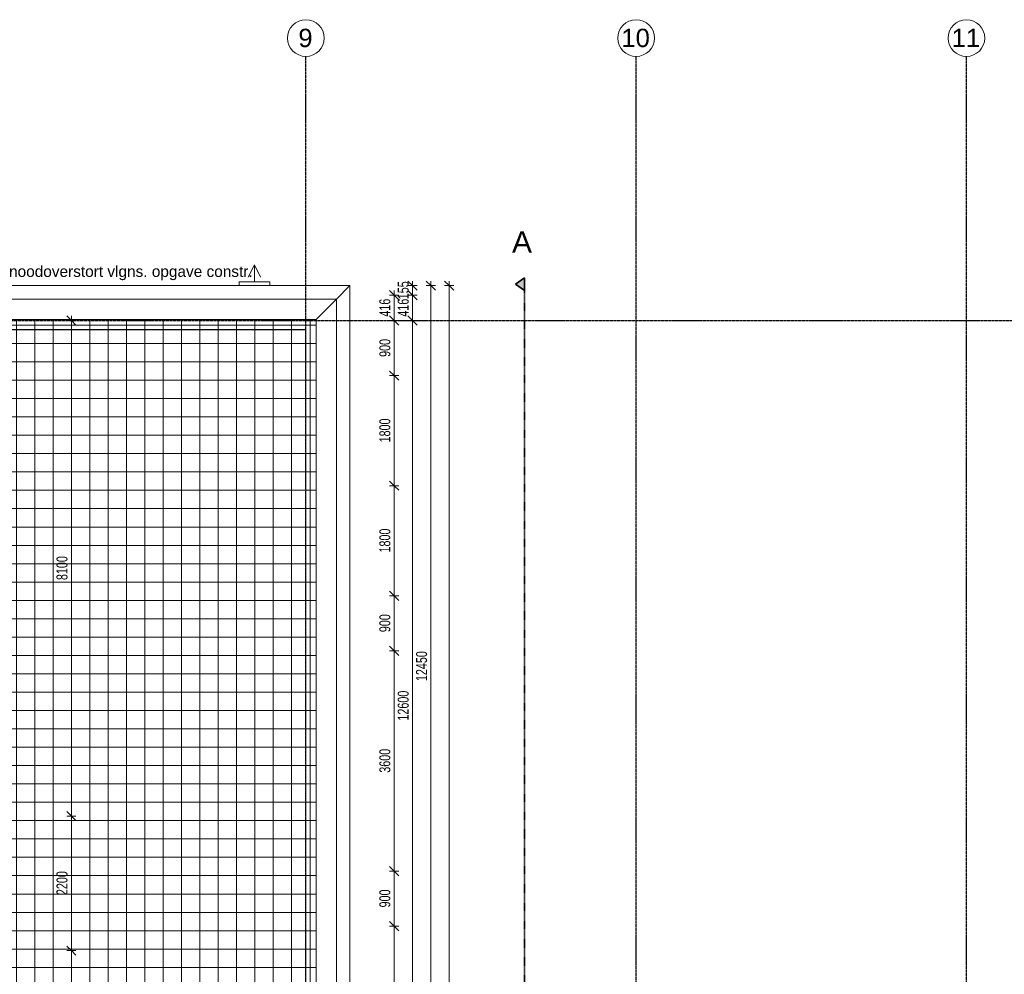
# Model space of a CAD drawing. Header units: millimetres. Extents: x -80560 to 110805, y -11020 to 52719.
# Tile 144 of 145: x 78816 to 94915, y 37113 to 52719. Entities that reach past the tile are written whole.
import ezdxf

# ---------------------------------------------------------------- set-up
doc = ezdxf.new("R2010")
doc.units = ezdxf.units.MM
doc.linetypes.add('CENTER2', pattern=[20, 8, -4, 4, -4])
doc.linetypes.add('DASHDOT2', pattern=[8, 4, -2, 0, -2])
for name, color, linetype, lineweight in [('A-ANNO-DIMS', 211, 'Continuous', 9), ('A-ANNO-DIMS-100', 211, 'Continuous', 9), ('A-ANNO-IDEN', 131, 'Continuous', 9), ('A-FLOR', 192, 'Continuous', 18), ('A-FLOR-HRAL', 11, 'Continuous', 18), ('A-FLOR-PATT', 8, 'Continuous', 18), ('A-GENM', 13, 'Continuous', 18), ('A-WALL', 113, 'Continuous', 35), ('G-ANNO-SYMB', 111, 'Continuous', 9), ('S-GRID', 1, 'Continuous', 9), ('S-GRID-IDEN', 1, 'Continuous', 9)]:
    doc.layers.add(name, color=color, linetype=linetype, lineweight=lineweight)
doc.styles.add('Arial', font='arial.ttf', dxfattribs={"height": 180})
doc.styles.add('Arial_3', font='arial.ttf', dxfattribs={"height": 350})
doc.styles.add('Arial_4', font='arial.ttf', dxfattribs={"height": 300})
doc.styles.add('Arial_5', font='arial.ttf', dxfattribs={"width": 0.7, "height": 180})
doc.dimstyles.new('n3o_1_8', dxfattribs={"dimscale": 304.8, "dimtxt": 183.646692, "dimasz": 0.492126, "dimexe": 0.246063, "dimexo": 0.0625, "dimgap": 0.032808, "dimtad": 1, "dimdec": 0, "dimdsep": 46, "dimtxsty": 'Arial_5', "dimblk1": 'OBLIQUE', "dimblk2": 'OBLIQUE', "dimsah": 1, "dimcen": 0.09, "dimdle": 0.246063, "dimazin": 0, "dimtfac": 1, "dimtdec": 4, "dimtix": 1, "dimtmove": 0, "dimatfit": 3, "dimfxl": 0.246063, "dimfxlon": 1, "dimtvp": 1, "dimtolj": 1, "dimtzin": 0, "dimarcsym": 2})
doc.dimstyles.new('n3o_1_8_4', dxfattribs={"dimscale": 304.8, "dimtxt": 183.646692, "dimasz": 0.492126, "dimexe": 0.246063, "dimexo": 0.0625, "dimgap": 0.032808, "dimtad": 1, "dimdec": 0, "dimdsep": 46, "dimtxsty": 'Arial_5', "dimblk1": 'OBLIQUE', "dimblk2": 'OBLIQUE', "dimsah": 1, "dimcen": 0.09, "dimdle": 0.246063, "dimazin": 0, "dimtfac": 1, "dimtdec": 4, "dimtix": 1, "dimtmove": 0, "dimatfit": 3, "dimfxl": 0.246063, "dimfxlon": 1, "dimtvp": 1, "dimtolj": 1, "dimtzin": 0, "dimarcsym": 2})

# ---------------------------------------------------------------- blocks, each defined once
blk = doc.blocks.new('Railing - Railing-30393943-DO_03 derde verdieping')
at = {"layer": 'A-FLOR-HRAL'}
for p, q in [((58602, 47652), (48441, 47652)), ((48441, 47648), (48441, 47652)), ((48441, 47648), (58597, 47648)), ((58597, 47648), (58597, 22602)), ((58602, 22597), (58602, 47652)), ((58597, 22602), (53841, 22602)), ((53841, 22597), (53841, 22602)), ((53841, 22597), (58602, 22597))]:
    blk.add_line(p, q, dxfattribs=at)
for points, knots in [([(58602, 47652), (58602, 47652), (58602, 47652), (58602, 47652), (58602, 47652), (58602, 47652), (58602, 47652), (58602, 47652), (58602, 47652), (58601, 47651), (58601, 47651), (58601, 47651), (58601, 47651), (58601, 47651), (58600, 47650), (58600, 47650), (58600, 47650), (58600, 47650), (58600, 47650), (58600, 47650), (58600, 47650), (58599, 47649), (58599, 47649), (58599, 47649), (58599, 47649), (58599, 47649), (58599, 47649), (58598, 47648), (58598, 47648), (58598, 47648), (58598, 47648), (58598, 47648), (58598, 47648), (58598, 47648), (58597, 47648), (58597, 47648)], [0, 0, 0, 0, 0.083333, 0.125, 0.166667, 0.208333, 0.229167, 0.25, 0.291667, 0.333333, 0.354167, 0.375, 0.395833, 0.416667, 0.4375, 0.458333, 0.479167, 0.5, 0.520833, 0.541667, 0.5625, 0.583333, 0.604167, 0.625, 0.645833, 0.666667, 0.6875, 0.708333, 0.75, 0.770833, 0.791667, 0.833333, 0.875, 0.916667, 1, 1, 1, 1]), ([(58597, 22602), (58597, 22602), (58598, 22602), (58598, 22602), (58598, 22602), (58598, 22602), (58598, 22602), (58598, 22602), (58598, 22602), (58599, 22601), (58599, 22601), (58599, 22601), (58599, 22601), (58599, 22601), (58599, 22601), (58600, 22600), (58600, 22600), (58600, 22600), (58600, 22600), (58600, 22600), (58600, 22600), (58600, 22600), (58601, 22599), (58601, 22599), (58601, 22599), (58601, 22599), (58601, 22599), (58601, 22599), (58602, 22598), (58602, 22598), (58602, 22598), (58602, 22598), (58602, 22598), (58602, 22598), (58602, 22598), (58602, 22597), (58602, 22597)], [-1, -1, -1, -1, -0.916667, -0.875, -0.833333, -0.791667, -0.770833, -0.75, -0.708333, -0.6875, -0.666667, -0.645833, -0.625, -0.604167, -0.583333, -0.5625, -0.541667, -0.520833, -0.5, -0.479167, -0.458333, -0.4375, -0.416667, -0.395833, -0.375, -0.354167, -0.333333, -0.3125, -0.291667, -0.25, -0.229167, -0.208333, -0.166667, -0.125, -0.083333, 0, 0, 0, 0])]:
    blk.add_open_spline(points, degree=3, knots=knots, dxfattribs=at)
blk = doc.blocks.new('Basic Wall _ 41_WA_n3o_cladding_vertikaal_random_100mm_oorspronkelijk - ___-31301051-DO_03 derde verdieping')
at = {"layer": 'A-WALL', "lineweight": 18}
for p, q in [((10629, 48371), (59321, 48371)), ((59321, 48371), (59099, 48149))]:
    blk.add_line(p, q, dxfattribs=at)
blk = doc.blocks.new('Basic Wall _ 41_WA_n3o_cladding_vertikaal_random_100mm_oorspronkelijk - ___-31301052-DO_03 derde verdieping')
at = {"layer": 'A-WALL', "lineweight": 18}
for p, q in [((59099, 48149), (59321, 48371)), ((59321, 48371), (59321, 21879)), ((59321, 21879), (59099, 22101))]:
    blk.add_line(p, q, dxfattribs=at)
blk = doc.blocks.new('41_gen_mod_n3o_dakrand profiel - waterslag_roval_type barok_b 250-32989476-DO_03 derde verdieping')
at = {"layer": 'A-GENM'}
for p, q in [((-12694, 330), (-13024, 0)), ((13024, 0), (12694, 330)), ((-13024, 0), (13024, 0))]:
    blk.add_line(p, q, dxfattribs=at)
blk = doc.blocks.new('41_gen_mod_n3o_dakrand profiel - waterslag_roval_type barok_b 250-32989766-DO_03 derde verdieping')
at = {"layer": 'A-GENM'}
for p, q in [((5400, 0), (-5333, 0)), ((5070, -330), (5400, 0))]:
    blk.add_line(p, q, dxfattribs=at)
blk = doc.blocks.new('52_noodoverstort - noodoverstort 100x500-33114359-DO_03 derde verdieping')
at = {"layer": 'A-GENM'}
for p, q in [((-100, 400), (0, 600)), ((0, 600), (100, 400)), ((0, 325), (0, 600)), ((250, 325), (-250, 325)), ((-250, 325), (-250, 260)), ((250, 260), (250, 325))]:
    blk.add_line(p, q, dxfattribs=at)
blk = doc.blocks.new('Grid - r_3_0mm-316018-DO_03 derde verdieping')
at = {"layer": 'S-GRID-IDEN'}
blk.add_circle((0, 0), 3, dxfattribs=at)
blk = doc.blocks.new('Section - 00_n3o_sectionmark_detailaanduiding-325618-DO_03 derde verdieping')
at = {"layer": 'G-ANNO-SYMB'}
blk.add_hatch(color=256, dxfattribs=at).paths.add_polyline_path([(0, 0), (1.05, 1.5), (2.1, 0)], flags=0)
at = {"layer": 'G-ANNO-SYMB', "linetype": 'DASHDOT2', "lineweight": 35}
for p, q in [((1.05, 1.5), (0, 0)), ((2.1, 0), (1.05, 1.5)), ((0, 0), (2.1, 0))]:
    blk.add_line(p, q, dxfattribs=at)
blk = doc.blocks.new('DIMBLOCK58-DO_03 derde verdieping')
at = {"layer": 'A-ANNO-DIMS-100'}
for p, q in [((84939, 48216), (84864, 48291)), ((84864, 48216), (85014, 48216)), ((84939, 48216), (84864, 48216)), ((84939, 48291), (84939, 47800)), ((84939, 48216), (85014, 48141)), ((84939, 47800), (84864, 47875)), ((85014, 47800), (84864, 47800)), ((84939, 47800), (85014, 47725)), ((84939, 47800), (85014, 47800))]:
    blk.add_line(p, q, dxfattribs=at)
at = {"layer": 'A-ANNO-DIMS-100', "color": 0, "insert": (84696, 47864), "char_height": 180, "width": 345.82, "attachment_point": 1, "rotation": 90, "line_spacing_factor": 0.941778, "style": 'Arial_5'}
blk.add_mtext('416', dxfattribs=at)
blk = doc.blocks.new('_Oblique')
at = {"color": 0, "linetype": 'ByBlock', "lineweight": -2}
blk.add_line((-0.5, -0.5), (0.5, 0.5), dxfattribs=at)
blk = doc.blocks.new('DIMBLOCK59-DO_03 derde verdieping')
at = {"layer": 'A-ANNO-DIMS-100'}
for p, q in [((84939, 47800), (84864, 47875)), ((85014, 47800), (84864, 47800)), ((84939, 47800), (84939, 46900)), ((84939, 47800), (85014, 47725)), ((84939, 47800), (85014, 47800)), ((84939, 46900), (84864, 46975)), ((84864, 46900), (85014, 46900)), ((84939, 46900), (84864, 46900)), ((84939, 46900), (85014, 46825))]:
    blk.add_line(p, q, dxfattribs=at)
at = {"layer": 'A-ANNO-DIMS-100', "color": 0, "insert": (84696, 47206), "char_height": 180, "width": 345.82, "attachment_point": 1, "rotation": 90, "line_spacing_factor": 0.941778, "style": 'Arial_5'}
blk.add_mtext('900', dxfattribs=at)
blk = doc.blocks.new('DIMBLOCK60-DO_03 derde verdieping')
at = {"layer": 'A-ANNO-DIMS-100'}
for p, q in [((84939, 46900), (84864, 46975)), ((84864, 46900), (85014, 46900)), ((84939, 46900), (84864, 46900)), ((84939, 46900), (84939, 45100)), ((84939, 46900), (85014, 46825)), ((84939, 45100), (84864, 45175)), ((84864, 45100), (85014, 45100)), ((84939, 45100), (84864, 45100)), ((84939, 45100), (85014, 45025))]:
    blk.add_line(p, q, dxfattribs=at)
at = {"layer": 'A-ANNO-DIMS-100', "color": 0, "insert": (84696, 45808), "char_height": 180, "width": 461.09, "attachment_point": 1, "rotation": 90, "line_spacing_factor": 0.941778, "style": 'Arial_5'}
blk.add_mtext('1800', dxfattribs=at)
blk = doc.blocks.new('DIMBLOCK61-DO_03 derde verdieping')
at = {"layer": 'A-ANNO-DIMS-100'}
for p, q in [((84939, 45100), (84864, 45175)), ((84864, 45100), (85014, 45100)), ((84939, 45100), (84864, 45100)), ((84939, 45100), (84939, 43300)), ((84939, 45100), (85014, 45025)), ((84939, 43300), (84864, 43375)), ((84864, 43300), (85014, 43300)), ((84939, 43300), (84864, 43300)), ((84939, 43300), (85014, 43225))]:
    blk.add_line(p, q, dxfattribs=at)
at = {"layer": 'A-ANNO-DIMS-100', "color": 0, "insert": (84696, 44008), "char_height": 180, "width": 461.09, "attachment_point": 1, "rotation": 90, "line_spacing_factor": 0.941778, "style": 'Arial_5'}
blk.add_mtext('1800', dxfattribs=at)
blk = doc.blocks.new('DIMBLOCK62-DO_03 derde verdieping')
at = {"layer": 'A-ANNO-DIMS-100'}
for p, q in [((84939, 43300), (84864, 43375)), ((84864, 43300), (85014, 43300)), ((84939, 43300), (84864, 43300)), ((84939, 43300), (84939, 42400)), ((84939, 43300), (85014, 43225)), ((84939, 42400), (84864, 42475)), ((84864, 42400), (85014, 42400)), ((84939, 42400), (84864, 42400)), ((84939, 42400), (85014, 42325))]:
    blk.add_line(p, q, dxfattribs=at)
at = {"layer": 'A-ANNO-DIMS-100', "color": 0, "insert": (84696, 42706), "char_height": 180, "width": 345.82, "attachment_point": 1, "rotation": 90, "line_spacing_factor": 0.941778, "style": 'Arial_5'}
blk.add_mtext('900', dxfattribs=at)
blk = doc.blocks.new('DIMBLOCK63-DO_03 derde verdieping')
at = {"layer": 'A-ANNO-DIMS-100'}
for p, q in [((84939, 42400), (84864, 42475)), ((84864, 42400), (85014, 42400)), ((84939, 42400), (84864, 42400)), ((84939, 42400), (84939, 38800)), ((84939, 42400), (85014, 42325)), ((84939, 38800), (84864, 38875)), ((84864, 38800), (85014, 38800)), ((84939, 38800), (84864, 38800)), ((84939, 38800), (85014, 38725))]:
    blk.add_line(p, q, dxfattribs=at)
at = {"layer": 'A-ANNO-DIMS-100', "color": 0, "insert": (84696, 40408), "char_height": 180, "width": 461.09, "attachment_point": 1, "rotation": 90, "line_spacing_factor": 0.941778, "style": 'Arial_5'}
blk.add_mtext('3600', dxfattribs=at)
blk = doc.blocks.new('DIMBLOCK64-DO_03 derde verdieping')
at = {"layer": 'A-ANNO-DIMS-100'}
for p, q in [((84939, 38800), (84864, 38875)), ((84864, 38800), (85014, 38800)), ((84939, 38800), (84864, 38800)), ((84939, 38800), (84939, 37900)), ((84939, 38800), (85014, 38725)), ((84939, 37900), (84864, 37975)), ((84864, 37900), (85014, 37900)), ((84939, 37900), (84864, 37900)), ((84939, 37900), (85014, 37825))]:
    blk.add_line(p, q, dxfattribs=at)
at = {"layer": 'A-ANNO-DIMS-100', "color": 0, "insert": (84696, 38206), "char_height": 180, "width": 345.82, "attachment_point": 1, "rotation": 90, "line_spacing_factor": 0.941778, "style": 'Arial_5'}
blk.add_mtext('900', dxfattribs=at)
blk = doc.blocks.new('DIMBLOCK65-DO_03 derde verdieping')
at = {"layer": 'A-ANNO-DIMS-100'}
for p, q in [((84939, 37900), (84864, 37975)), ((84864, 37900), (85014, 37900)), ((84939, 37900), (84864, 37900)), ((84939, 37900), (84939, 35125)), ((84939, 37900), (85014, 37825)), ((84939, 35200), (84864, 35275)), ((85014, 35200), (84864, 35200)), ((84939, 35200), (85014, 35125)), ((84939, 35200), (85014, 35200))]:
    blk.add_line(p, q, dxfattribs=at)
at = {"layer": 'A-ANNO-DIMS-100', "color": 0, "insert": (84696, 36358), "char_height": 180, "width": 461.09, "attachment_point": 1, "rotation": 90, "line_spacing_factor": 0.941778, "style": 'Arial_5'}
blk.add_mtext('2700', dxfattribs=at)
blk = doc.blocks.new('DIMBLOCK167-DO_03 derde verdieping')
at = {"layer": 'A-ANNO-DIMS-100'}
for p, q in [((85239, 48371), (85164, 48446)), ((85164, 48371), (85314, 48371)), ((85239, 48371), (85164, 48371)), ((85239, 48446), (85239, 48216)), ((85239, 48371), (85314, 48296)), ((85239, 48216), (85164, 48291)), ((85164, 48216), (85314, 48216)), ((85239, 48216), (85164, 48216)), ((85239, 48216), (85314, 48141))]:
    blk.add_line(p, q, dxfattribs=at)
at = {"layer": 'A-ANNO-DIMS-100', "color": 0, "insert": (84996, 48149), "char_height": 180, "width": 345.82, "attachment_point": 1, "rotation": 90, "line_spacing_factor": 0.941778, "style": 'Arial_5'}
blk.add_mtext('155', dxfattribs=at)
blk = doc.blocks.new('DIMBLOCK168-DO_03 derde verdieping')
at = {"layer": 'A-ANNO-DIMS-100'}
for p, q in [((85239, 48216), (85164, 48291)), ((85164, 48216), (85314, 48216)), ((85239, 48216), (85164, 48216)), ((85239, 48216), (85239, 47800)), ((85239, 48216), (85314, 48141)), ((85239, 47800), (85164, 47875)), ((85314, 47800), (85164, 47800)), ((85239, 47800), (85314, 47725)), ((85239, 47800), (85314, 47800))]:
    blk.add_line(p, q, dxfattribs=at)
at = {"layer": 'A-ANNO-DIMS-100', "color": 0, "insert": (84996, 47864), "char_height": 180, "width": 345.82, "attachment_point": 1, "rotation": 90, "line_spacing_factor": 0.941778, "style": 'Arial_5'}
blk.add_mtext('416', dxfattribs=at)
blk = doc.blocks.new('DIMBLOCK169-DO_03 derde verdieping')
at = {"layer": 'A-ANNO-DIMS-100'}
for p, q in [((85239, 47800), (85164, 47875)), ((85314, 47800), (85164, 47800)), ((85239, 47800), (85239, 35200)), ((85239, 47800), (85314, 47725)), ((85239, 47800), (85314, 47800)), ((85239, 35200), (85164, 35275)), ((85314, 35200), (85164, 35200)), ((85239, 35200), (85314, 35125)), ((85239, 35200), (85314, 35200))]:
    blk.add_line(p, q, dxfattribs=at)
at = {"layer": 'A-ANNO-DIMS-100', "color": 0, "insert": (84996, 41260), "char_height": 180, "width": 576.37, "attachment_point": 1, "rotation": 90, "line_spacing_factor": 0.941778, "style": 'Arial_5'}
blk.add_mtext('12600', dxfattribs=at)
blk = doc.blocks.new('DIMBLOCK175-DO_03 derde verdieping')
at = {"layer": 'A-ANNO-DIMS-100'}
for p, q in [((85539, 48371), (85464, 48446)), ((85464, 48371), (85614, 48371)), ((85539, 48371), (85464, 48371)), ((85539, 35921), (85539, 48446)), ((85539, 48371), (85614, 48296)), ((85539, 35921), (85464, 35996)), ((85464, 35921), (85614, 35921)), ((85539, 35921), (85464, 35921)), ((85539, 35921), (85614, 35846))]:
    blk.add_line(p, q, dxfattribs=at)
at = {"layer": 'A-ANNO-DIMS-100', "color": 0, "insert": (85296, 41906), "char_height": 180, "width": 576.37, "attachment_point": 1, "rotation": 90, "line_spacing_factor": 0.941778, "style": 'Arial_5'}
blk.add_mtext('12450', dxfattribs=at)
blk = doc.blocks.new('DIMBLOCK176-DO_03 derde verdieping')
at = {"layer": 'A-ANNO-DIMS-100'}
for p, q in [((85839, 48371), (85764, 48446)), ((85764, 48371), (85914, 48371)), ((85839, 48371), (85764, 48371)), ((85839, 48446), (85839, 9354)), ((85839, 48371), (85914, 48296)), ((85839, 9429), (85764, 9504)), ((85764, 9429), (85914, 9429)), ((85839, 9429), (85764, 9429)), ((85839, 9429), (85914, 9354))]:
    blk.add_line(p, q, dxfattribs=at)
at = {"layer": 'A-ANNO-DIMS-100', "color": 0, "insert": (85596, 28660), "char_height": 180, "width": 576.37, "attachment_point": 1, "rotation": 90, "line_spacing_factor": 0.941778, "style": 'Arial_5'}
blk.add_mtext('38942', dxfattribs=at)
blk = doc.blocks.new('DIMBLOCK626-DO_03 derde verdieping')
at = {"layer": 'A-ANNO-DIMS-100'}
for p, q in [((79661, 47800), (79586, 47875)), ((79661, 47875), (79661, 39700)), ((79736, 47800), (79586, 47800)), ((79661, 47800), (79736, 47725)), ((79661, 47800), (79736, 47800)), ((79661, 39700), (79586, 39775)), ((79586, 39700), (79736, 39700)), ((79661, 39700), (79586, 39700)), ((79661, 39700), (79736, 39625))]:
    blk.add_line(p, q, dxfattribs=at)
at = {"layer": 'A-ANNO-DIMS-100', "color": 0, "insert": (79417, 43558), "char_height": 180, "width": 461.09, "attachment_point": 1, "rotation": 90, "line_spacing_factor": 0.941778, "style": 'Arial_5'}
blk.add_mtext('8100', dxfattribs=at)
blk = doc.blocks.new('DIMBLOCK627-DO_03 derde verdieping')
at = {"layer": 'A-ANNO-DIMS-100'}
for p, q in [((79661, 39700), (79586, 39775)), ((79586, 39700), (79736, 39700)), ((79661, 39700), (79586, 39700)), ((79661, 39700), (79661, 37500)), ((79661, 39700), (79736, 39625)), ((79661, 37500), (79586, 37575)), ((79586, 37500), (79736, 37500)), ((79661, 37500), (79586, 37500)), ((79661, 37500), (79736, 37425))]:
    blk.add_line(p, q, dxfattribs=at)
at = {"layer": 'A-ANNO-DIMS-100', "color": 0, "insert": (79417, 38408), "char_height": 180, "width": 461.09, "attachment_point": 1, "rotation": 90, "line_spacing_factor": 0.941778, "style": 'Arial_5'}
blk.add_mtext('2200', dxfattribs=at)
blk = doc.blocks.new('DIMBLOCK628-DO_03 derde verdieping')
at = {"layer": 'A-ANNO-DIMS-100'}
for p, q in [((79661, 37500), (79586, 37575)), ((79586, 37500), (79736, 37500)), ((79661, 37500), (79586, 37500)), ((79661, 37500), (79661, 35200)), ((79661, 37500), (79736, 37425)), ((79661, 35200), (79586, 35275)), ((79736, 35200), (79586, 35200)), ((79661, 35200), (79736, 35125)), ((79661, 35200), (79736, 35200))]:
    blk.add_line(p, q, dxfattribs=at)
at = {"layer": 'A-ANNO-DIMS-100', "color": 0, "insert": (79417, 36158), "char_height": 180, "width": 461.09, "attachment_point": 1, "rotation": 90, "line_spacing_factor": 0.941778, "style": 'Arial_5'}
blk.add_mtext('2300', dxfattribs=at)

msp = doc.modelspace()

# ---------------------------------------------------------------- hatches: boundary and pattern name
at = {"layer": 'A-FLOR-PATT'}
h = msp.add_hatch(dxfattribs=at)
h.set_pattern_fill('FP_188', color=256, style=0, pattern_type=2)
h.set_pattern_definition([(270, (78462.32, 35125.25), (300, 2e-14), []), (0, (78462.32, 35125.25), (0, 300), [])])
h.paths.add_polyline_path([(83584, 22431), (83663.8, 22431), (83663.8, 47819.5), (73260.8, 47819.5), (73260.8, 35766), (78660.8, 35766), (78660.8, 22431), (82996.6, 22431)], flags=0)
h.paths.add_polyline_path([(83497.3, 22597.5), (78735.8, 22598.2), (78735.8, 22602.5), (83492.3, 22602.5), (83492.2, 47647.5), (73335.8, 47648.2), (73335.8, 47652.5), (83497.3, 47652.2), (83497.3, 22597.6)], flags=0)

# ---------------------------------------------------------------- linework, layer by layer
at = {"layer": 'A-FLOR'}
for p, q in [((83663.8, 47819.5), (73260.8, 47819.5)), ((83663.8, 22431), (83663.8, 47819.5))]:
    msp.add_line(p, q, dxfattribs=at)
at = {"layer": 'G-ANNO-SYMB', "linetype": 'DASHDOT2', "lineweight": 35}
msp.add_line((87072, 48500.7), (87072, 9133.2), dxfattribs=at)
at = {"layer": 'S-GRID', "linetype": 'CENTER2', "lineweight": 25}
for p, q in [((83494.8, 4383.3), (83494.8, 52119.1)), ((88894.8, 4383.3), (88894.8, 52119.1)), ((94294.8, 4383.3), (94294.8, 52119.1)), ((29945.3, 47800), (110204.9, 47800))]:
    msp.add_line(p, q, dxfattribs=at)

# ---------------------------------------------------------------- block references
at = {"layer": 'A-FLOR-HRAL'}
msp.add_blockref('Railing - Railing-30393943-DO_03 derde verdieping', (24894.8, 0), dxfattribs=at)
at = {"layer": 'A-GENM'}
for name, p in [('52_noodoverstort - noodoverstort 100x500-33114359-DO_03 derde verdieping', (82653.8, 48111)), ('41_gen_mod_n3o_dakrand profiel - waterslag_roval_type barok_b 250-32989766-DO_03 derde verdieping', (78593.8, 48149))]:
    msp.add_blockref(name, p, dxfattribs=at)
at = {"layer": 'A-GENM', "rotation": 89.99999999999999}
msp.add_blockref('41_gen_mod_n3o_dakrand profiel - waterslag_roval_type barok_b 250-32989476-DO_03 derde verdieping', (83993.8, 35125), dxfattribs=at)
at = {"layer": 'A-WALL', "lineweight": 18}
for name in ['Basic Wall _ 41_WA_n3o_cladding_vertikaal_random_100mm_oorspronkelijk - ___-31301051-DO_03 derde verdieping', 'Basic Wall _ 41_WA_n3o_cladding_vertikaal_random_100mm_oorspronkelijk - ___-31301052-DO_03 derde verdieping']:
    msp.add_blockref(name, (24894.8, 0), dxfattribs=at)
at = {"layer": 'G-ANNO-SYMB', "linetype": 'DASHDOT2', "lineweight": 35, "extrusion": (0, 0, -1), "xscale": 99.99999999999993, "yscale": 99.99999999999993, "zscale": 99.99999999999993, "rotation": 270.0000000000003}
msp.add_blockref('Section - 00_n3o_sectionmark_detailaanduiding-325618-DO_03 derde verdieping', (-87072, 48500.7), dxfattribs=at)
at = {"layer": 'S-GRID-IDEN', "xscale": 99.99999999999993, "yscale": 99.99999999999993, "zscale": 99.99999999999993}
for p in [(83494.8, 52419.1), (88894.8, 52419.1), (94294.8, 52419.1)]:
    msp.add_blockref('Grid - r_3_0mm-316018-DO_03 derde verdieping', p, dxfattribs=at)

# ---------------------------------------------------------------- texts
at = {"layer": 'A-ANNO-IDEN', "insert": (78642.2, 48694.2), "char_height": 180, "width": 4649.787, "attachment_point": 1, "style": 'Arial'}
msp.add_mtext('noodoverstort vlgns. opgave constr.', dxfattribs=at)
at = {"layer": 'G-ANNO-SYMB', "insert": (86865.7, 49260.7), "char_height": 350, "width": 400.844, "attachment_point": 1, "style": 'Arial_3'}
msp.add_mtext('A', dxfattribs=at)
at = {"layer": 'S-GRID-IDEN', "char_height": 300, "attachment_point": 1, "style": 'Arial_4'}
for s, insert, width in [('9', (83372.2, 52570.9), 288.607), ('10', (88653.2, 52570.9), 577.215), ('11', (94053.2, 52570.9), 577.215)]:
    msp.add_mtext(s, dxfattribs=dict(at, insert=insert, width=width))

# ---------------------------------------------------------------- dimensions: what is measured, and where the dimension line sits
at = {"layer": 'A-ANNO-DIMS'}
for base, p1, p2, dimstyle, override, picture, middle in [((85239.4, 48216), (85164.4, 48371), (85164.4, 48216), 'n3o_1_8', {"dimpost": '<>', "dimfxl": 155}, 'DIMBLOCK167-DO_03 derde verdieping', (85137.5, 48293.5)), ((85539.4, 48371), (85464.4, 35921), (85464.4, 48371), 'n3o_1_8', {"dimpost": '<>', "dimfxl": 12450}, 'DIMBLOCK175-DO_03 derde verdieping', (85437.5, 42146)), ((85839.4, 9429), (85764.4, 48371), (85764.4, 9429), 'n3o_1_8', {"dimpost": '<>', "dimfxl": 38942}, 'DIMBLOCK176-DO_03 derde verdieping', (85737.5, 28900)), ((84939.4, 47800), (84864.4, 48216), (85014.4, 47800), 'n3o_1_8', {"dimpost": '<>', "dimfxl": 442.217141}, 'DIMBLOCK58-DO_03 derde verdieping', (84837.5, 48008)), ((85239.4, 47800), (85164.4, 48216), (85314.4, 47800), 'n3o_1_8', {"dimpost": '<>', "dimfxl": 442.217141}, 'DIMBLOCK168-DO_03 derde verdieping', (85137.5, 48008)), ((79660.8, 39700), (79735.8, 47800), (79585.8, 39700), 'n3o_1_8_4', {"dimpost": '<>', "dimfxl": 8101.38877}, 'DIMBLOCK626-DO_03 derde verdieping', (79558.9, 43750)), ((84939.4, 46900), (85014.4, 47800), (84864.4, 46900), 'n3o_1_8', {"dimpost": '<>', "dimfxl": 912.41438}, 'DIMBLOCK59-DO_03 derde verdieping', (84837.5, 47350)), ((85239.4, 35200), (85314.4, 47800), (85314.4, 35200), 'n3o_1_8', {"dimpost": '<>', "dimfxl": 12600}, 'DIMBLOCK169-DO_03 derde verdieping', (85137.5, 41500)), ((84939.4, 45100), (84864.4, 46900), (84864.4, 45100), 'n3o_1_8', {"dimpost": '<>', "dimfxl": 1800}, 'DIMBLOCK60-DO_03 derde verdieping', (84837.5, 46000)), ((84939.4, 43300), (84864.4, 45100), (84864.4, 43300), 'n3o_1_8', {"dimpost": '<>', "dimfxl": 1800}, 'DIMBLOCK61-DO_03 derde verdieping', (84837.5, 44200)), ((84939.4, 42400), (84864.4, 43300), (84864.4, 42400), 'n3o_1_8', {"dimpost": '<>', "dimfxl": 900}, 'DIMBLOCK62-DO_03 derde verdieping', (84837.5, 42850)), ((84939.4, 38800), (84864.4, 42400), (84864.4, 38800), 'n3o_1_8', {"dimpost": '<>', "dimfxl": 3600}, 'DIMBLOCK63-DO_03 derde verdieping', (84837.5, 40600)), ((79660.8, 37499.8), (79585.8, 39700), (79585.8, 37499.8), 'n3o_1_8_4', {"dimpost": '<>', "dimfxl": 2200.205281}, 'DIMBLOCK627-DO_03 derde verdieping', (79558.9, 38599.9)), ((84939.4, 37900), (84864.4, 38800), (84864.4, 37900), 'n3o_1_8', {"dimpost": '<>', "dimfxl": 900}, 'DIMBLOCK64-DO_03 derde verdieping', (84837.5, 38350)), ((84939.4, 35200), (84864.4, 37900), (85014.4, 35200), 'n3o_1_8', {"dimpost": '<>', "dimfxl": 2704.163457}, 'DIMBLOCK65-DO_03 derde verdieping', (84837.5, 36550)), ((79660.8, 35200), (79585.8, 37499.8), (79735.8, 35200), 'n3o_1_8_4', {"dimpost": '<>', "dimfxl": 2304.681268}, 'DIMBLOCK628-DO_03 derde verdieping', (79558.8, 36349.9))]:
    dim = msp.add_linear_dim(base=base, p1=p1, p2=p2, angle=90, dimstyle=dimstyle, override=override, dxfattribs=at)
    dim.commit()
    dim.dimension.update_dxf_attribs({"geometry": picture, "text_midpoint": middle})

doc.saveas('drawing.dxf')
